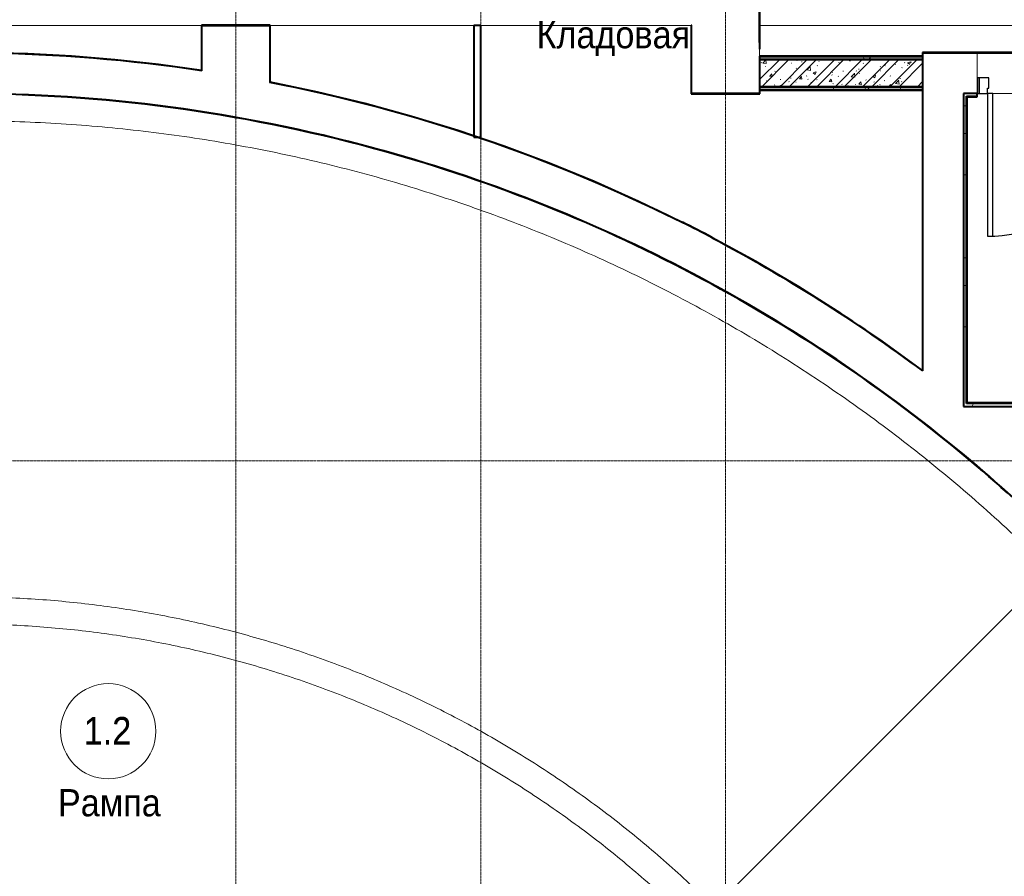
# Model space of a CAD drawing. Header units: millimetres. Extents: x 5617 to 106325, y 7718 to 157246.
# Tile 31 of 53: x 62874 to 70112, y 71145 to 77442. Entities that reach past the tile are written whole.
import ezdxf

# ---------------------------------------------------------------- set-up
doc = ezdxf.new("R2010")
doc.units = ezdxf.units.MM
for name, pattern in [('ADSK_Линия сетки', [25, 20, -2.5, 0, -2.5]), ('Линия сетки', [25, 20, -2.5, 0, -2.5]), ('Сверху', [3.96875, 2.38125, -1.5875]), ('Штрих_3_1_5_', [4.5, 3, -1.5]), ('Штриховая_ш3 п1_5', [4.5, 3, -1.5])]:
    doc.linetypes.add(name, pattern=pattern)
doc.layers.add('_Разделитель помещений_', color=4, linetype='Штриховая_ш3 п1_5', lineweight=40, true_color=0x00ffff)
for name, color, linetype, lineweight in [('Двери', 7, 'Continuous', 18), ('Каркас_Импост', 7, 'Continuous', 30), ('Лестницы', 7, 'Continuous', 18), ('Марки помещений', 7, 'Continuous', 20), ('Монтажный зазор', 7, 'Continuous', 30), ('Оси', 7, 'Continuous', 9), ('Панель', 7, 'Continuous', 30), ('Перекрытия', 7, 'Continuous', 18), ('Стены разрез', 7, 'Continuous', 40), ('Стены штриховка', 7, 'Continuous', 40)]:
    doc.layers.add(name, color=color, linetype=linetype, lineweight=lineweight)
doc.styles.add('Arial_3', font='arial.ttf', dxfattribs={"width": 0.9, "height": 200})
pattern_1 = [(0, (0, 0), (406.4, 101.6), [33.528, -271.272, 33.528, -271.272, -1625.6]), (0, (0, 0), (406.4, 101.6), [-609.6, 33.528, -576.072, 33.528, -271.272, -711.2]), (0, (0, 0), (406.4, 101.6), [-1524, 33.528, -169.672, 33.528, -474.472]), (120, (152.4, 50.8), (-291.18818, 301.15272), [33.528, -271.272, 33.528, -271.272, -1625.6]), (120, (152.4, 50.8), (-291.18818, 301.15272), [-609.6, 33.528, -576.072, 33.528, -271.272, -711.2]), (120, (152.4, 50.8), (-291.18818, 301.15272), [-1524, 33.528, -169.672, 33.528, -474.472]), (240, (203.2, 254), (-115.21182, -402.75272), [33.528, -271.272, 33.528, -271.272, -1625.6]), (240, (203.2, 254), (-115.21182, -402.75272), [-609.6, 33.528, -576.072, 33.528, -271.272, -711.2]), (240, (203.2, 254), (-115.21182, -402.75272), [-1524, 33.528, -169.672, 33.528, -474.472])]

# ---------------------------------------------------------------- blocks, each defined once
blk = doc.blocks.new('101_Дверь_Однопольная - _ПЧ_Мет_1000х2000_ЛК_EIS60_Л-3415675-МКСС_LB01_-7_650__Кабельные конструкции_Лотки_1')
at = {"layer": 'Каркас_Импост', "color": 253, "true_color": 0xaaaaaa}
for p, q in [((-525, 150), (-585, 150)), ((-585, 150), (-585, 35)), ((-525, 110), (-525, 150)), ((585, 150), (525, 150)), ((525, 150), (525, 110)), ((585, 35), (585, 150)), ((-515, 110), (-525, 110)), ((-515, 35), (-515, 110)), ((525, 110), (515, 110)), ((515, 110), (515, 35)), ((-585, 35), (-515, 35)), ((515, 35), (585, 35))]:
    blk.add_line(p, q, dxfattribs=at)
at = {"layer": 'Монтажный зазор', "color": 253, "true_color": 0xaaaaaa}
for p, q in [((-585, 150), (-600, 150)), ((-600, 150), (-600, 35)), ((-585, 35), (-585, 150)), ((600, 150), (585, 150)), ((585, 150), (585, 35)), ((600, 35), (600, 150)), ((-600, 35), (-585, 35)), ((585, 35), (600, 35))]:
    blk.add_line(p, q, dxfattribs=at)
at = {"layer": 'Панель', "color": 253, "true_color": 0xaaaaaa}
for p, q in [((525, 1200), (485, 1200)), ((485, 1200), (485, 150)), ((525, 150), (525, 1200)), ((485, 150), (525, 150))]:
    blk.add_line(p, q, dxfattribs=at)
blk.add_arc((525, 150), 1050, 90, 180, dxfattribs=at)
blk = doc.blocks.new('135_SLK_GD_AR_rvt-1-МКСС_LB01_-7_650__Кабельные конструкции_Лотки_1')
at = {"layer": 'Стены разрез', "lineweight": 9, "true_color": 0xaaaaaa}
h = blk.add_hatch(dxfattribs=at)
h.set_pattern_fill('FP_4', color=253, style=0, pattern_type=2)
h.set_pattern_definition(pattern_1)
h.paths.add_polyline_path([(37400, 77150), (37400, 77170), (36200, 77170), (36200, 77150)])
h = blk.add_hatch(dxfattribs=at)
h.set_pattern_fill('FP_1', color=253, style=0, pattern_type=2)
h.set_pattern_definition([(50, (0, 0), (218.62117, -19.1268), [22.86, -251.46]), (355, (0, 0), (-42.2919, 229.2684), [18.288, -201.168]), (100.451, (18.22, -1.6), (176.3311, 210.13963), [19.428, -213.708]), (46.184, (0, 60.96), (325.29495, -50.4516), [34.29, -377.19]), (96.636, (27.1, 56.76), (284.883, 296.9127), [29.142, -320.562]), (351.184, (0, 60.96), (284.8858, 296.9107), [27.432, -301.752]), (21, (30.48, 45.72), (181.93753, -122.71832), [22.86, -251.46]), (326, (30.48, 45.72), (74.1622, 221.0262), [18.288, -201.168]), (71.451, (45.64, 35.5), (256.10035, 98.30526), [19.428, -213.708]), (37.5, (0, 0), (3.70639, 101.465895), [3.353, -195.377, 3.353, -200.863, -201.93]), (37.5, (0, 0), (3.70639, 101.465895), [-402.946, 3.353, -198.577]), (7.5, (0, 0), (80.18358, 120.21653), [3.353, -113.081, 3.353, -190.805, -76.962]), (7.5, (0, 0), (80.18358, 120.21653), [-310.591, 3.353, -73.609]), (327.5, (-67.97, 0), (162.70865, -6.87497), [3.353, -72.847, 3.353, -234.391, -315.468]), (327.5, (-67.97, 0), (162.70865, -6.87497), [-313.944, 3.353, -312.115]), (317.5, (-98.45, 0), (177.75468, 30.51183), [3.353, -95.707, 3.353, -154.534, -224.028]), (317.5, (-98.45, 0), (177.75468, 30.51183), [-256.946, 3.353, -220.675])])
h.paths.add_polyline_path([(37398, 76950), (37400, 76950), (37400, 77150), (36200, 77150), (36200, 76950)])
h = blk.add_hatch(dxfattribs=at)
h.set_pattern_fill('FP_2', color=253, style=0, pattern_type=2)
h.set_pattern_definition([(45, (0, 0), (-101.02788, 101.02788), []), (45, (67.35, 0), (-101.02788, 101.02788), [])])
h.paths.add_polyline_path([(37398, 76950), (37400, 76950), (37400, 77150), (36200, 77150), (36200, 76950)])
h = blk.add_hatch(dxfattribs=at)
h.set_pattern_fill('FP_4', color=253, style=0, pattern_type=2)
h.set_pattern_definition(pattern_1)
h.paths.add_polyline_path([(37400, 76930), (37400, 76950), (36200, 76950), (36200, 76930), (37398, 76930)])
h = blk.add_hatch(dxfattribs=at)
h.set_pattern_fill('FP_4', color=253, style=0, pattern_type=2)
h.set_pattern_definition(pattern_1)
h.paths.add_polyline_path([(37700, 74600), (37720, 74600), (37720, 76900), (37700, 76900), (37700, 75840.8)])
h = blk.add_hatch(dxfattribs=at)
h.set_pattern_fill('FP_4', color=253, style=0, pattern_type=2)
h.set_pattern_definition(pattern_1)
h.paths.add_polyline_path([(43080, 76880), (43080, 76900), (39000, 76900), (39000, 76880), (43075, 76880)])
h.paths.add_polyline_path([(37800, 76880), (37800, 76900), (37720, 76900), (37720, 76880), (37725, 76880)])
h = blk.add_hatch(dxfattribs=at)
h.set_pattern_fill('FP_4', color=253, style=0, pattern_type=2)
h.set_pattern_definition(pattern_1)
h.paths.add_polyline_path([(43100, 74600), (43100, 74620), (37720, 74620), (37720, 74600), (41455.4, 74600)])
at = {"layer": '_Разделитель помещений_', "color": 131, "linetype": 'Штрих_3_1_5_', "true_color": 0xaaffff}
blk.add_line((36200, 77275), (36200, 77795), dxfattribs=at)
at = {"layer": 'Лестницы', "color": 253, "linetype": 'Сверху', "true_color": 0xaaaaaa}
for p, q in [((37700, 76900), (37700, 74600)), ((39100, 76900), (37700, 76900)), ((37700, 74600), (39100, 74600))]:
    blk.add_line(p, q, dxfattribs=at)
at = {"layer": 'Лестницы', "color": 253, "true_color": 0xaaaaaa}
blk.add_line((38925, 76900), (37915, 76900), dxfattribs=at)
at = {"layer": 'Перекрытия', "color": 253, "true_color": 0xaaaaaa}
for p, q in [((32100, 77400), (30500, 77400)), ((32100, 77069.5), (32100, 77400)), ((34100, 77400), (32600, 77400)), ((32600, 77400), (32600, 76983.5)), ((35700, 77400), (34150, 77400)), ((35700, 76900), (35700, 77400)), ((39300, 77400), (36200, 77400)), ((36200, 77400), (36200, 77175)), ((37400, 77175), (37400, 77200)), ((37400, 77200), (37800, 77200)), ((37800, 77200), (37800, 77015)), ((32098, 77069.8), (32100, 77069.5)), ((32600, 76983.5), (32602, 76983.1)), ((36200, 76900), (35700, 76900)), ((36200, 76925), (36200, 76900)), ((37400, 74862.4), (37400, 76930)), ((37915, 76900), (38925, 76900)), ((36797.5, 75282.8), (36798.8, 75282)), ((37101, 75078), (37102.6, 75076.9)), ((37398, 74863.9), (37400, 74862.4)), ((38340.3, 73390.3), (35865.4, 70915.4))]:
    blk.add_line(p, q, dxfattribs=at)
for start, end in [(86.38529, 87.06912), (84.74785, 85.38837), (83.11152, 83.63948), (76.61974, 77.2014), (74.691, 75.39944), (72.83809, 73.59687), (71.46988, 71.79351), (71.00963, 71.35052), (69.19209, 69.98906), (67.38038, 68.1831), (65.57215, 66.37492), (63.76615, 64.5633), (62.21306, 63.41373)]:
    blk.add_arc((30350, 65400), 11800, start, end, dxfattribs=at)
for points, knots in [([(30938.2, 76884.9), (30882.9, 76887.8), (30819.6, 76890.6), (30756.3, 76892.8), (30748.4, 76893.1)], [0.41784294, 0.41784294, 0.41784294, 0.41784294, 0.46153846, 0.46775736, 0.46775736, 0.46775736, 0.46775736]), ([(31091.5, 76876.1), (31082.5, 76876.7), (31068.5, 76877.5), (31054.5, 76878.4), (31049.5, 76878.7)], [0.3775274, 0.3775274, 0.3775274, 0.3775274, 0.38461538, 0.38858051, 0.38858051, 0.38858051, 0.38858051]), ([(31373.2, 76854.4), (31367.7, 76854.9), (31301.5, 76860.7), (31235.3, 76866), (31174.5, 76870.4)], [0.30330457, 0.30330457, 0.30330457, 0.30330457, 0.30769231, 0.3556541, 0.3556541, 0.3556541, 0.3556541]), ([(31248.1, 76864.9), (31294, 76861.3), (31345, 76857), (31396, 76852.3), (31401.2, 76851.9)], [-0.76295703, -0.76295703, -0.76295703, -0.76295703, -0.75, -0.74854102, -0.74854102, -0.74854102, -0.74854102]), ([(31719.5, 76818.2), (31695.7, 76821), (31639.2, 76827.6), (31582.7, 76833.8), (31550.1, 76837.2)], [0.2118392, 0.2118392, 0.2118392, 0.2118392, 0.23076923, 0.25661729, 0.25661729, 0.25661729, 0.25661729]), ([(32080.2, 76769.1), (32033, 76776.3), (31972.6, 76785.1), (31912.1, 76793.4), (31898.9, 76795.2)], [0.11621477, 0.11621477, 0.11621477, 0.11621477, 0.15384615, 0.16433871, 0.16433871, 0.16433871, 0.16433871]), ([(32005.3, 76780.3), (32050.6, 76773.7), (32100.7, 76766.1), (32150.7, 76758.1), (32155.4, 76757.4)], [0.86385794, 0.86385794, 0.86385794, 0.86385794, 0.9, 0.90376377, 0.90376377, 0.90376377, 0.90376377]), ([(19232.1, 67420.2), (19250.2, 67519.8), (19289, 67718.5), (19355.3, 68014.8), (19429.5, 68309.3), (19511.6, 68601.6), (19631.5, 68988.3), (19767, 69370), (19917.6, 69745.8), (20038.1, 70024.5), (20166.1, 70299.9), (20301.4, 70571.7), (20444, 70839.8), (20593.7, 71104), (20750.5, 71364.1), (20914.2, 71619.8), (21084.7, 71871.1), (21261.9, 72117.7), (21445.7, 72359.4), (21635.8, 72596.1), (21832.3, 72827.6), (22034.9, 73053.8), (22243.6, 73274.4), (22458.1, 73489.4), (22678.2, 73698.5), (22904, 73901.6), (23135.1, 74098.6), (23371.4, 74289.3), (23612.7, 74473.6), (23858.9, 74651.3), (24109.8, 74822.4), (24365.2, 74986.6), (24624.9, 75143.9), (24888.8, 75294.2), (25156.6, 75437.4), (25428.1, 75573.3), (25703.2, 75701.8), (25981.7, 75823), (26263.3, 75936.6), (26547.8, 76042.6), (26835.1, 76140.9), (27125, 76231.4), (27417.1, 76314.2), (27711.4, 76389), (28007.6, 76455.9), (28305.5, 76514.9), (28604.8, 76565.8), (28905.5, 76608.7), (29207.1, 76643.4), (29509.6, 76670.1), (29812.7, 76688.6), (30116.2, 76698.9), (30419.8, 76701.1), (30723.4, 76695.2), (31026.7, 76681.1), (31329.6, 76658.8), (31631.7, 76628.4), (31932.9, 76590), (32233, 76543.4), (32531.7, 76488.8), (32828.8, 76426.2), (33124.1, 76355.6), (33417.5, 76277.1), (33708.6, 76190.8), (33997.3, 76096.6), (34283.4, 75994.8), (34566.6, 75885.3), (34846.8, 75768.2), (35123.7, 75643.7), (35397.2, 75511.7), (35667, 75372.5), (35933, 75226), (36195, 75072.5), (36452.8, 74911.9), (36706.1, 74744.5), (36954.9, 74570.4), (37198.9, 74389.6), (37437.9, 74202.4), (37671.8, 74008.8), (37900.5, 73809), (38123.7, 73603.1), (38268.7, 73461.9), (38340.3, 73390.3)], [-1, -1, -1, -1, -0.987654, -0.975309, -0.962963, -0.950617, -0.938272, -0.91358, -0.901235, -0.888889, -0.876543, -0.864198, -0.851852, -0.839506, -0.82716, -0.814815, -0.802469, -0.790123, -0.777778, -0.765432, -0.753086, -0.740741, -0.728395, -0.716049, -0.703704, -0.691358, -0.679012, -0.666667, -0.654321, -0.641975, -0.62963, -0.617284, -0.604938, -0.592593, -0.580247, -0.567901, -0.555556, -0.54321, -0.530864, -0.518519, -0.506173, -0.493827, -0.481481, -0.469136, -0.45679, -0.444444, -0.432099, -0.419753, -0.407407, -0.395062, -0.382716, -0.37037, -0.358025, -0.345679, -0.333333, -0.320988, -0.308642, -0.296296, -0.283951, -0.271605, -0.259259, -0.246914, -0.234568, -0.222222, -0.209877, -0.197531, -0.185185, -0.17284, -0.160494, -0.148148, -0.135802, -0.123457, -0.111111, -0.098765, -0.08642, -0.074074, -0.061728, -0.049383, -0.037037, -0.024691, -0.012346, 0, 0, 0, 0]), ([(32859.5, 76622.9), (32842.4, 76626.7), (32785.3, 76639.3), (32728.1, 76651.5), (32688.1, 76659.8)], [0.94884375, 0.94884375, 0.94884375, 0.94884375, 0.95652174, 0.97443732, 0.97443732, 0.97443732, 0.97443732]), ([(32754.7, 76645.8), (32799.5, 76636.2), (32848.3, 76625.4), (32897.1, 76614.4), (32901.2, 76613.4)], [0.03550582, 0.03550582, 0.03550582, 0.03550582, 0.05555556, 0.05740319, 0.05740319, 0.05740319, 0.05740319]), ([(33202.4, 76540.6), (33167.7, 76549.5), (33112.3, 76563.4), (33056.8, 76576.9), (33036, 76581.9)], [0.89738757, 0.89738757, 0.89738757, 0.89738757, 0.91304348, 0.92240342, 0.92240342, 0.92240342, 0.92240342]), ([(33125.7, 76560), (33170.1, 76548.9), (33218.3, 76536.7), (33266.4, 76524.1), (33270.3, 76523)], [0.09108319, 0.09108319, 0.09108319, 0.09108319, 0.11111111, 0.1128517, 0.1128517, 0.1128517, 0.1128517]), ([(33564.2, 76441.7), (33505.2, 76458.9), (33441.4, 76476.9), (33377.5, 76494.3), (33373, 76495.6)], [0.84264579, 0.84264579, 0.84264579, 0.84264579, 0.86956522, 0.8716401, 0.8716401, 0.8716401, 0.8716401]), ([(33693, 76403.4), (33686.4, 76405.4), (33674.6, 76409), (33662.9, 76412.5), (33657.8, 76414)], [0.823036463, 0.823036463, 0.823036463, 0.823036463, 0.826086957, 0.828403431, 0.828403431, 0.828403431, 0.828403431]), ([(33974.9, 76313.7), (33969, 76315.7), (33903.1, 76337.6), (33836.9, 76358.8), (33776.6, 76377.6)], [0.77986499, 0.77986499, 0.77986499, 0.77986499, 0.7826087, 0.81027313, 0.81027313, 0.81027313, 0.81027313]), ([(33867.5, 76348.8), (33907.9, 76335.9), (33951.6, 76321.6), (33995.2, 76307), (33998.6, 76305.9)], [-0.51194065, -0.51194065, -0.51194065, -0.51194065, -0.5, -0.49899763, -0.49899763, -0.49899763, -0.49899763]), ([(34304.3, 76198.8), (34282.5, 76206.8), (34222.4, 76228.5), (34162.2, 76249.8), (34123.8, 76263.2)], [0.72895843, 0.72895843, 0.72895843, 0.72895843, 0.73913043, 0.7569171, 0.7569171, 0.7569171, 0.7569171]), ([(34641.9, 76069.1), (34600.6, 76085.7), (34535.3, 76111.6), (34469.7, 76136.8), (34445.6, 76146)], [0.6761855, 0.6761855, 0.6761855, 0.6761855, 0.69565217, 0.70695315, 0.70695315, 0.70695315, 0.70695315]), ([(34586.4, 76091.3), (34625.1, 76075.9), (34666.5, 76059.2), (34707.8, 76042.3), (34710.6, 76041.2)], [0.31509559, 0.31509559, 0.31509559, 0.31509559, 0.33333333, 0.33463217, 0.33463217, 0.33463217, 0.33463217]), ([(35033.5, 75903.1), (34954.1, 75938.5), (34862.3, 75978.2), (34770, 76016.7), (34757.9, 76021.7)], [0.61411862, 0.61411862, 0.61411862, 0.61411862, 0.65217391, 0.65789562, 0.65789562, 0.65789562, 0.65789562]), ([(34970.1, 75931.1), (34997.5, 75919.1), (35026.4, 75906.3), (35055.3, 75893.4), (35056.8, 75892.7)], [0.37576905, 0.37576905, 0.37576905, 0.37576905, 0.38888889, 0.38960786, 0.38960786, 0.38960786, 0.38960786]), ([(35366.1, 75748.3), (35356.6, 75753), (35257.6, 75800.8), (35156.9, 75847.7), (35065.2, 75888.9), (35064.2, 75889.4)], [0.56057175, 0.56057175, 0.56057175, 0.56057175, 0.56521739, 0.60869565, 0.6092105, 0.6092105, 0.6092105, 0.6092105]), ([(35393, 75735.3), (35394.4, 75734.6), (35398, 75732.8), (35401.6, 75731.1), (35403.9, 75729.9)], [0.443792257, 0.443792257, 0.443792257, 0.443792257, 0.444444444, 0.445559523, 0.445559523, 0.445559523, 0.445559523]), ([(35665.9, 75597.6), (35645.4, 75608.3), (35581.8, 75641.2), (35517.9, 75673.5), (35474.5, 75695.1)], [0.51161446, 0.51161446, 0.51161446, 0.51161446, 0.52173913, 0.54294978, 0.54294978, 0.54294978, 0.54294978]), ([(35724.3, 75567), (35728.3, 75564.8), (35734.3, 75561.7), (35740.3, 75558.5), (35742.3, 75557.4)], [0.498010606, 0.498010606, 0.498010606, 0.498010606, 0.5, 0.500982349, 0.500982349, 0.500982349, 0.500982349]), ([(35957.2, 75440.4), (35927.4, 75457), (35873.7, 75486.7), (35819.7, 75516), (35795.8, 75528.8)], [0.46329555, 0.46329555, 0.46329555, 0.46329555, 0.47826087, 0.49015905, 0.49015905, 0.49015905, 0.49015905]), ([(36252.2, 75269.8), (36210.6, 75294.7), (36160, 75324.6), (36109.1, 75354.1), (36100.1, 75359.3)], [0.4135734, 0.4135734, 0.4135734, 0.4135734, 0.43478261, 0.43932729, 0.43932729, 0.43932729, 0.43932729]), ([(36361.9, 75203.4), (36373.5, 75196.3), (36386.7, 75188.2), (36399.9, 75180), (36401.4, 75179.1)], [-0.253840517, -0.253840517, -0.253840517, -0.253840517, -0.25, -0.249481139, -0.249481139, -0.249481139, -0.249481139]), ([(36682.6, 74999.4), (36666.5, 75010), (36647.9, 75022.2), (36629.2, 75034.4), (36626.7, 75036)], [0.339387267, 0.339387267, 0.339387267, 0.339387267, 0.347826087, 0.349141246, 0.349141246, 0.349141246, 0.349141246]), ([(36898.3, 74853.5), (36892.8, 74857.4), (36853.8, 74884.3), (36814.7, 74911), (36781.1, 74933.7)], [0.3013925, 0.3013925, 0.3013925, 0.3013925, 0.30434783, 0.32212046, 0.32212046, 0.32212046, 0.32212046]), ([(37165.4, 74662.8), (37151.9, 74672.8), (37121, 74695.4), (37090.1, 74717.8), (37072.7, 74730.3)], [0.25349519, 0.25349519, 0.25349519, 0.25349519, 0.26086957, 0.27022824, 0.27022824, 0.27022824, 0.27022824]), ([(37275.3, 74581), (37284.8, 74573.8), (37328.1, 74541), (37371.2, 74507.9), (37404.6, 74482)], [-0.063932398, -0.063932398, -0.063932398, -0.063932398, -0.0625, -0.057424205, -0.057424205, -0.057424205, -0.057424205]), ([(37428.6, 74463.3), (37406.9, 74480.3), (37381, 74500.3), (37355, 74520.3), (37351, 74523.4)], [0.20529735, 0.20529735, 0.20529735, 0.20529735, 0.2173913, 0.21963206, 0.21963206, 0.21963206, 0.21963206]), ([(37619, 74311.4), (37611.6, 74317.4), (37581.3, 74342), (37550.8, 74366.6), (37527.7, 74385)], [0.16976168, 0.16976168, 0.16976168, 0.16976168, 0.17391304, 0.18688053, 0.18688053, 0.18688053, 0.18688053]), ([(35865.4, 70915.4), (35812.1, 70968.8), (35703.8, 71073.9), (35536.9, 71226.9), (35365.7, 71374.9), (35190.2, 71518), (35010.7, 71655.8), (34827.2, 71788.4), (34639.9, 71915.6), (34449.1, 72037.4), (34254.8, 72153.5), (34057.2, 72264), (33856.5, 72368.6), (33652.8, 72467.4), (33446.3, 72560.3), (33237.3, 72647.1), (33025.8, 72727.8), (32812, 72802.4), (32596.2, 72870.7), (32378.5, 72932.7), (32159.1, 72988.4), (31938.1, 73037.7), (31715.9, 73080.6), (31492.4, 73117), (31268, 73146.9), (31042.9, 73170.3), (30817.1, 73187.1), (30591, 73197.4), (30364.7, 73201.1), (30138.3, 73198.2), (29912.1, 73188.8), (29686.3, 73172.8), (29386, 73142.8), (29087.1, 73099.7), (28790.6, 73043.6), (28569.4, 72995.2), (28349.8, 72940.3), (28131.9, 72879.1), (27915.8, 72811.6), (27701.8, 72737.8), (27490, 72657.9), (27210.8, 72543.2), (26936.8, 72416.4), (26668.6, 72277.8), (26470.6, 72168.1), (26275.9, 72052.7), (26084.6, 71931.7), (25896.8, 71805.2), (25712.9, 71673.3), (25532.8, 71536.1), (25356.8, 71393.7), (25185, 71246.3), (25017.5, 71094), (24854.6, 70936.9), (24696.2, 70775.1), (24542.6, 70608.8), (24393.9, 70438.1), (24250.3, 70263.2), (24111.7, 70084.1), (23978.5, 69901.2), (23850.5, 69714.4), (23728.1, 69524), (23611.2, 69330.1), (23500, 69132.9), (23394.6, 68932.6), (23295, 68729.3), (23201.4, 68523.2), (23113.8, 68314.5), (23032.3, 68103.3), (22956.9, 67889.8), (22887.8, 67674.3), (22824.9, 67456.8), (22768.4, 67237.6), (22718.3, 67016.8), (22689.2, 66868.8), (22675.7, 66794.5)], [-1, -1, -1, -1, -0.986667, -0.973333, -0.96, -0.946667, -0.933333, -0.92, -0.906667, -0.893333, -0.88, -0.866667, -0.853333, -0.84, -0.826667, -0.813333, -0.8, -0.786667, -0.773333, -0.76, -0.746667, -0.733333, -0.72, -0.706667, -0.693333, -0.68, -0.666667, -0.653333, -0.64, -0.626667, -0.613333, -0.6, -0.586667, -0.56, -0.546667, -0.533333, -0.52, -0.506667, -0.493333, -0.48, -0.466667, -0.453333, -0.426667, -0.413333, -0.4, -0.386667, -0.373333, -0.36, -0.346667, -0.333333, -0.32, -0.306667, -0.293333, -0.28, -0.266667, -0.253333, -0.24, -0.226667, -0.213333, -0.2, -0.186667, -0.173333, -0.16, -0.146667, -0.133333, -0.12, -0.106667, -0.093333, -0.08, -0.066667, -0.053333, -0.04, -0.026667, -0.013333, 0, 0, 0, 0]), ([(22872.4, 66758.8), (22886, 66833.1), (22915.2, 66981.3), (22965.6, 67202.2), (23022.6, 67421.6), (23086.1, 67639.1), (23156.1, 67854.6), (23232.5, 68068), (23315.2, 68279), (23404.1, 68487.4), (23499.3, 68693.1), (23600.5, 68895.8), (23707.7, 69095.5), (23820.8, 69291.8), (23939.7, 69484.8), (24064.3, 69674), (24194.5, 69859.5), (24330.2, 70041), (24471.2, 70218.4), (24617.5, 70391.5), (24768.8, 70560.2), (24925.1, 70724.3), (25086.2, 70883.6), (25252, 71038.1), (25422.4, 71187.5), (25597.1, 71331.9), (25776, 71470.9), (25959, 71604.6), (26146, 71732.7), (26336.6, 71855.2), (26530.8, 71972), (26728.4, 72082.9), (26996.2, 72222.9), (27270, 72350.8), (27549.2, 72466.3), (27761.1, 72546.7), (27975.3, 72620.7), (28191.6, 72688.2), (28409.8, 72749.3), (28629.8, 72803.9), (28851.3, 72851.9), (29074.1, 72893.3), (29298, 72928), (29522.9, 72956), (29748.5, 72977.3), (29974.6, 72991.9), (30201.1, 72999.7), (30427.7, 73000.7), (30654.3, 72995), (30880.5, 72982.6), (31106.3, 72963.4), (31331.5, 72937.5), (31555.7, 72904.9), (31778.9, 72865.6), (32000.8, 72819.7), (32221.3, 72767.2), (32440.1, 72708.1), (32657, 72642.6), (32871.9, 72570.6), (33084.5, 72492.2), (33294.7, 72407.6), (33502.3, 72316.7), (33707.1, 72219.6), (33908.9, 72116.5), (34107.5, 72007.4), (34302.8, 71892.5), (34494.6, 71771.8), (34682.7, 71645.4), (34866.9, 71513.5), (35047.2, 71376.1), (35223.2, 71233.4), (35395, 71085.6), (35562.2, 70932.6), (35670.6, 70827.4), (35724, 70774)], [-1, -1, -1, -1, -0.986301, -0.972603, -0.958904, -0.945205, -0.931507, -0.917808, -0.90411, -0.890411, -0.876712, -0.863014, -0.849315, -0.835616, -0.821918, -0.808219, -0.794521, -0.780822, -0.767123, -0.753425, -0.739726, -0.726027, -0.712329, -0.69863, -0.684932, -0.671233, -0.657534, -0.643836, -0.630137, -0.616438, -0.60274, -0.589041, -0.575342, -0.547945, -0.534247, -0.520548, -0.506849, -0.493151, -0.479452, -0.465753, -0.452055, -0.438356, -0.424658, -0.410959, -0.39726, -0.383562, -0.369863, -0.356164, -0.342466, -0.328767, -0.315068, -0.30137, -0.287671, -0.273973, -0.260274, -0.246575, -0.232877, -0.219178, -0.205479, -0.191781, -0.178082, -0.164384, -0.150685, -0.136986, -0.123288, -0.109589, -0.09589, -0.082192, -0.068493, -0.054795, -0.041096, -0.027397, -0.013699, 0, 0, 0, 0])]:
    blk.add_open_spline(points, degree=3, knots=knots, dxfattribs=at)
for points in [[(30867.5, 76888.4), (30919.3, 76886), (30971.1, 76883.3), (31022.9, 76880.3)], [(30884.4, 76887.6), (30947.9, 76884.6), (31011.4, 76881.1), (31074.8, 76877.1)], [(31263, 76863.7), (31326.7, 76858.6), (31390.3, 76853), (31453.9, 76846.9)], [(31630.2, 76828.5), (31679.4, 76823), (31728.6, 76817.1), (31777.7, 76811)], [(31641, 76827.3), (31704.6, 76820.1), (31768, 76812.4), (31831.4, 76804.2)], [(31764.3, 76812.7), (31769.2, 76812.1), (31774.1, 76811.5), (31779.1, 76810.9)], [(32012.5, 76779.1), (32059.3, 76772.3), (32106, 76765.2), (32152.7, 76757.7)], [(32018.7, 76778.3), (32081.6, 76769.1), (32144.5, 76759.3), (32207.3, 76749)], [(32238.2, 76743.9), (32223.3, 76746.4), (32208.4, 76748.9), (32193.5, 76751.3)], [(32516.3, 76694.1), (32439.5, 76708.9), (32362.6, 76722.8), (32285.5, 76736)], [(32381.1, 76719.2), (32426.2, 76711.1), (32471.3, 76702.8), (32516.3, 76694.1)], [(32391.7, 76717.2), (32436.6, 76709.1), (32481.4, 76700.7), (32526.2, 76692.1)], [(32394.1, 76716.9), (32456.6, 76705.6), (32519, 76693.8), (32581.3, 76681.4)], [(32531.4, 76691.2), (32526.4, 76692.2), (32521.3, 76693.2), (32516.3, 76694.1)], [(32516.3, 76694.1), (32520.7, 76693.3), (32525.2, 76692.4), (32529.6, 76691.6)], [(32765.7, 76643.3), (32809.8, 76633.8), (32854, 76624.1), (32898, 76614.1)], [(32766.3, 76643.3), (32828.7, 76629.9), (32891, 76615.9), (32953.1, 76601.5)], [(33134, 76557.8), (33178.8, 76546.7), (33223.5, 76535.2), (33268.2, 76523.5)], [(33136.2, 76557.4), (33198.2, 76541.9), (33260.1, 76525.9), (33321.8, 76509.4)], [(33511.2, 76456.9), (33552.8, 76445.1), (33594.2, 76433), (33635.6, 76420.6)], [(33522.8, 76453.7), (33574.2, 76438.9), (33625.5, 76423.8), (33676.7, 76408.3)], [(33884.7, 76343.3), (33933.1, 76327.7), (33981.4, 76311.7), (34029.7, 76295.4)], [(34227.9, 76226.4), (34270.7, 76211.1), (34313.4, 76195.5), (34356, 76179.7)], [(34247.7, 76219.3), (34291.5, 76203.5), (34335.3, 76187.5), (34379, 76171.1)], [(34601.3, 76085.3), (34637.1, 76071), (34672.9, 76056.6), (34708.5, 76042)], [(34627.8, 76074.8), (34659.9, 76061.9), (34692, 76048.9), (34724, 76035.7)], [(35022, 75908.1), (35032.6, 75903.4), (35043.2, 75898.7), (35053.7, 75893.9)], [(35064.6, 75889.2), (35085.9, 75879.6), (35107.2, 75870), (35128.4, 75860.2)], [(35400.1, 75731.8), (35439.7, 75712.5), (35479.2, 75692.9), (35518.6, 75673)], [(35726.7, 75565.6), (35731.1, 75563.2), (35735.5, 75560.9), (35739.9, 75558.6)], [(35730.5, 75563.7), (35770.5, 75542.5), (35810.4, 75521.1), (35850.2, 75499.4)], [(36045.8, 75390.4), (36053.8, 75385.8), (36061.7, 75381.3), (36069.7, 75376.7)], [(36047.2, 75389.6), (36056, 75384.5), (36064.9, 75379.4), (36073.8, 75374.3)], [(36051.3, 75387.3), (36094.7, 75362.5), (36138, 75337.4), (36181.1, 75312)], [(36390.6, 75185.7), (36377, 75194.2), (36363.3, 75202.6), (36349.6, 75211)], [(36366.7, 75200.4), (36411, 75173.3), (36455, 75145.8), (36498.9, 75118)], [(36575.3, 75069.3), (36533.6, 75096.1), (36491.8, 75122.7), (36449.8, 75149)], [(36671.4, 75006.8), (36688.1, 74995.8), (36704.9, 74984.7), (36721.5, 74973.6)], [(36676.2, 75003.6), (36720.5, 74974.4), (36764.6, 74944.9), (36808.5, 74915.1)], [(36975.7, 74799.5), (36975.2, 74799.9), (36974.6, 74800.2), (36974.1, 74800.6)], [(36975.2, 74799.8), (36994.9, 74786), (37014.5, 74772.1), (37034, 74758.1)], [(36979, 74797.1), (37023.1, 74766.1), (37066.9, 74734.7), (37110.5, 74703)], [(37289.8, 74570), (37280.5, 74577), (37271.2, 74584.1), (37261.8, 74591.1)], [(37272.7, 74582.9), (37294.9, 74566.2), (37317.1, 74549.3), (37339.2, 74532.4)], [(37565.2, 74354.9), (37589.2, 74335.6), (37613.2, 74316.1), (37637.1, 74296.6)], [(37565.3, 74354.8), (37607.4, 74321), (37649.2, 74286.8), (37690.7, 74252.3)], [(37886.2, 74086.6), (37852.8, 74115.5), (37819.2, 74144.3), (37785.5, 74172.9)], [(37860, 74109.1), (37882.8, 74089.5), (37905.5, 74069.8), (37928.1, 74050)], [(37861.6, 74107.8), (37893.5, 74080.2), (37925.3, 74052.5), (37957, 74024.6)]]:
    blk.add_open_spline(points, degree=3, dxfattribs=at)
at = {"layer": 'Стены разрез', "color": 253, "true_color": 0xaaaaaa}
for p, q in [((36200, 78250), (36200, 77225)), ((36202, 77225), (36202, 78250)), ((32100, 77402), (32098, 77402)), ((32098, 77402), (32098, 77069.8)), ((32602, 77402), (32100, 77402)), ((32100, 77069.5), (32100, 77400)), ((32100, 77400), (32600, 77400)), ((32600, 77400), (32600, 76983.5)), ((32602, 77400), (32602, 77402)), ((32602, 76983.1), (32602, 77400)), ((34100, 77400), (34100, 76579.9)), ((34150, 77400), (34100, 77400)), ((34150, 76579.9), (34150, 77400)), ((35700, 77401), (35698, 77401)), ((35698, 77401), (35698, 76900)), ((35700, 76900), (35700, 77401)), ((36200, 77225), (36202, 77225)), ((37400, 77175), (36200, 77175)), ((36200, 77175), (36200, 77150)), ((37400, 77202), (37398, 77202)), ((37398, 77202), (37398, 77175)), ((37398, 77175), (37400, 77175)), ((39298, 77202), (37400, 77202)), ((37400, 77175), (37400, 77200)), ((37400, 77200), (39300, 77200)), ((37400, 77150), (37400, 77175)), ((37400, 77150), (36200, 77150)), ((36200, 77150), (36200, 76950)), ((36200, 77150), (37400, 77150)), ((37400, 76950), (37400, 77150)), ((32100, 77067.5), (32100, 77069.5)), ((32600, 76983.5), (32600, 76981.5)), ((36200, 76950), (36200, 76925)), ((37398, 76950), (37400, 76950)), ((37400, 76950), (37398, 76950)), ((37400, 76930), (37400, 76950)), ((35698, 76900), (35698, 76898)), ((35698, 76898), (36200, 76898)), ((36200, 76900), (35700, 76900)), ((36200, 76925), (36200, 76900)), ((36200, 76898), (36202, 76898)), ((36202, 76925), (37398, 76925)), ((36202, 76898), (36202, 76925)), ((37398, 76925), (37398, 74863.9)), ((37400, 74862.4), (37400, 76930)), ((37700, 76900), (37700, 74600)), ((37720, 76900), (37700, 76900)), ((37725, 76900), (37720, 76900)), ((37800, 76900), (37725, 76900)), ((37725, 74625), (37725, 76875)), ((37725, 76875), (37800, 76875)), ((37800, 76875), (37800, 76900)), ((34100, 76579.9), (34150, 76579.9)), ((35630.1, 75950.5), (35631, 75952.3)), ((35631.9, 75954.1), (35631, 75952.3)), ((35851, 75839.3), (35850.1, 75837.5)), ((35851, 75839.3), (35851.9, 75841.1)), ((37400, 74859.9), (37400, 74862.4)), ((37700, 74600), (37720, 74600)), ((37720, 74600), (37725, 74600)), ((43075, 74625), (37725, 74625)), ((37725, 74600), (43100, 74600))]:
    blk.add_line(p, q, dxfattribs=at)
at = {"layer": 'Стены разрез', "color": 253, "true_color": 0xaaaaaa, "flags": 128}
for points in [[(32098, 77069.8), (31780, 77113), (31461, 77147.6), (31141.2, 77173.4), (30820.8, 77190.6), (30500, 77199)], [(35631, 75952.3), (35309.8, 76107), (34984, 76252), (34653.9, 76387.1), (34320, 76512.1), (33982.4, 76627), (33641.5, 76731.6), (33297.6, 76825.9), (32951, 76909.8), (32602, 76983.1)], [(37398, 74863.9), (37101, 75078), (36797.5, 75282.8), (36487.8, 75478.1), (36172.2, 75663.6), (35851, 75839.3)]]:
    blk.add_lwpolyline(points, dxfattribs=at)
at = {"layer": 'Стены разрез', "color": 253, "true_color": 0xaaaaaa}
for radius, start, end in [(11798, 81.46983, 89.27164), (11798, 63.41375, 79.00576), (11500, 74.81717, 90), (11498, 74.81717, 90), (11498, 62.21306, 74.81717), (11500, 62.21306, 74.81717), (11800, 62.21306, 63.41375), (11802, 62.21306, 63.41375), (11798, 53.30473, 62.21306), (11498, 49.95163, 62.21306), (11500, 49.95163, 62.21306), (11498, 45.13598, 49.95163), (11500, 45.13597, 49.95163)]:
    blk.add_arc((30350, 65400), radius, start, end, dxfattribs=at)
at = {"layer": 'Стены штриховка', "color": 253, "true_color": 0xaaaaaa}
for p, q in [((37400, 77170), (36200, 77170)), ((36200, 76950), (37398, 76950)), ((37398, 76950), (36200, 76950)), ((36200, 76930), (37398, 76930)), ((37398, 76930), (37400, 76930)), ((37720, 74620), (37720, 76880)), ((37720, 76880), (37725, 76880)), ((37725, 76880), (37800, 76880)), ((37725, 74620), (37720, 74620)), ((43080, 74620), (37725, 74620))]:
    blk.add_line(p, q, dxfattribs=at)
at = {"layer": 'Двери', "color": 253, "lineweight": 18, "true_color": 0xaaaaaa, "rotation": 180}
blk.add_blockref('101_Дверь_Однопольная - _ПЧ_Мет_1000х2000_ЛК_EIS60_Л-3415675-МКСС_LB01_-7_650__Кабельные конструкции_Лотки_1', (38400, 77050), dxfattribs=at)
blk = doc.blocks.new('050_Марка_Помещение - Номер Имя-620204-МКСС_LB01_-7_650__Кабельные конструкции_Лотки_1')
at = {"layer": 'Марки помещений'}
blk.add_circle((0, 0), 3.5, dxfattribs=at)

msp = doc.modelspace()

# ---------------------------------------------------------------- linework, layer by layer
at = {"layer": 'Оси', "linetype": 'Линия сетки'}
for p, q in [((64463.4, 46634.3), (64463.4, 89251.9)), ((66263.4, 46634.3), (66263.4, 89252)), ((68063.4, 46634.3), (68063.4, 89252.1))]:
    msp.add_line(p, q, dxfattribs=at)
at = {"layer": 'Оси', "linetype": 'ADSK_Линия сетки'}
msp.add_line((91811.2, 74200), (28430.8, 74200), dxfattribs=at)

# ---------------------------------------------------------------- block references
at = {"lineweight": 5}
msp.add_blockref('135_SLK_GD_AR_rvt-1-МКСС_LB01_-7_650__Кабельные конструкции_Лотки_1', (32113.4, 0), dxfattribs=at)
at = {"layer": 'Марки помещений', "xscale": 99.99999999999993, "yscale": 99.99999999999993, "zscale": 99.99999999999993}
msp.add_blockref('050_Марка_Помещение - Номер Имя-620204-МКСС_LB01_-7_650__Кабельные конструкции_Лотки_1', (63525.1, 72211.4), dxfattribs=at)

# ---------------------------------------------------------------- texts
at = {"layer": 'Марки помещений', "lineweight": 9, "char_height": 200, "attachment_point": 1, "style": 'Arial_3'}
for s, insert, width in [('Кладовая', (66673.5, 77432.4), 1392.531), ('1.2', (63344.4, 72313.2), 432.911), ('1.2', (63344.6, 72316.6), 432.911), ('Рампа', (63154.9, 71785.9), 937.974)]:
    msp.add_mtext(s, dxfattribs=dict(at, insert=insert, width=width))

doc.saveas('drawing.dxf')
